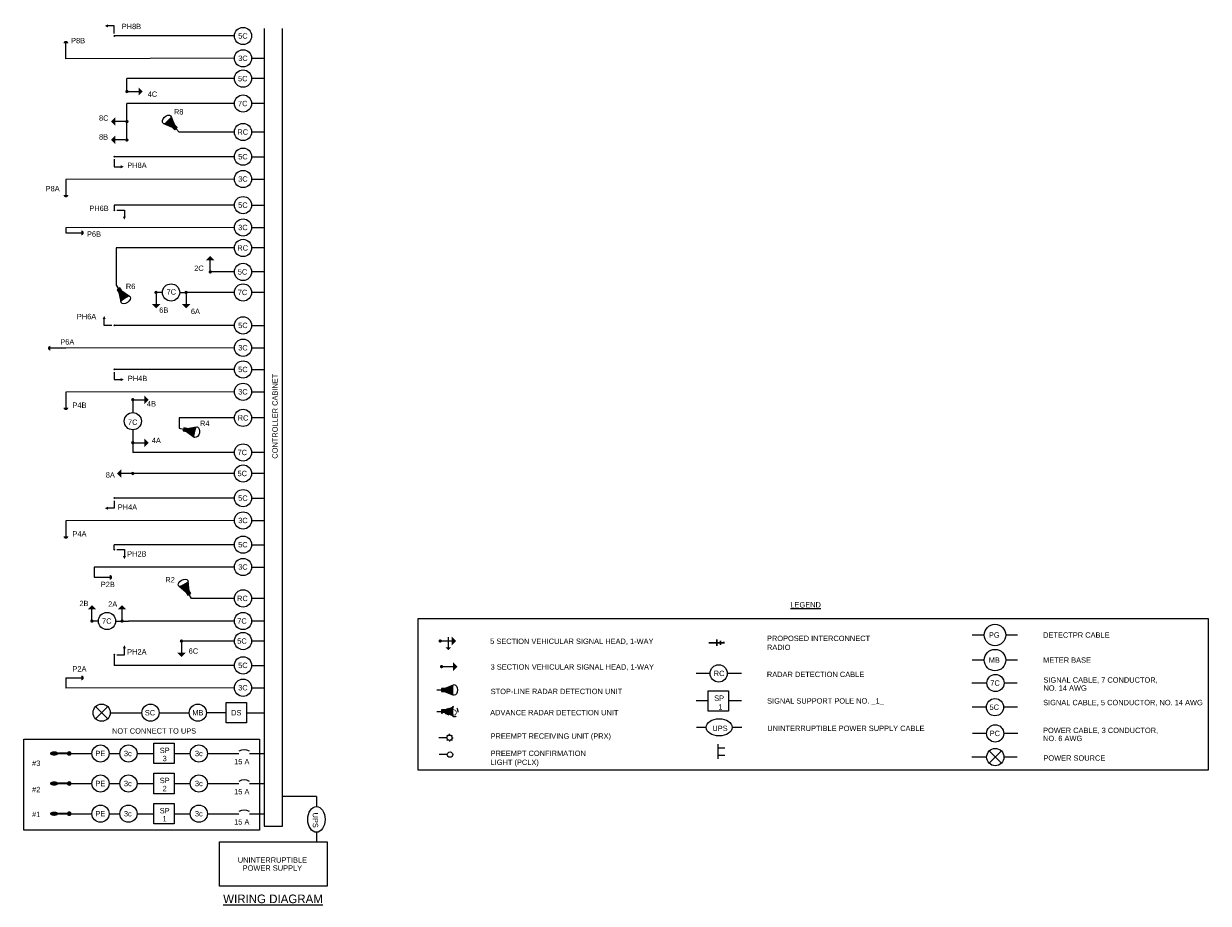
# Model space of a CAD drawing. Header units: feet. Extents: x -492 to 323056, y -198 to 581286.
# Tile 6 of 29: x 128 to 156, y -162 to -141. Entities that reach past the tile are written whole.
import ezdxf
from ezdxf.enums import TextEntityAlignment as Align

# ---------------------------------------------------------------- set-up
doc = ezdxf.new("R2010")
doc.units = ezdxf.units.FT
doc.header["$MEASUREMENT"] = 0
doc.linetypes.add('OhDOT_USTN2', pattern=[0.11, 0.069, -0.041])
for name, color, linetype in [('BORDER', 7, 'Continuous'), ('LT_P_Luminaires', 2, 'Continuous'), ('SG_P_Detection', 24, 'Continuous'), ('SG_P_Heads', 2, 'Continuous'), ('SG_P_Interconnect_Cable', 7, 'interconnectpr'), ('SG_P_Text', 7, 'Continuous'), ('SG_X_Detection', 24, 'OhDOT_USTN2'), ('SH_Data', 7, 'Continuous'), ('ST_Details', 4, 'Continuous'), ('TEXT-DED', 10, 'Continuous')]:
    doc.layers.add(name, color=color, linetype=linetype)
doc.layers.add('SG_P_Heads (Construction)', color=2, linetype='Continuous', lineweight=13)
doc.styles.add('Slanted', font='font31.shx', dxfattribs={"height": 0.14})
doc.styles.add('Slanted-Normal', font='font31.shx', dxfattribs={"height": 0.14})
doc.styles.add('Slanted-Normal LS 0.50', font='ISO_FONTRIGHT.shx', dxfattribs={"height": 0.14})
doc.linetypes.add('interconnectpr', pattern='A,1.95,-0.05,["TR",Slanted,S=1,R=0,X=0,Y=-0.06],-0.25,1.95', length=4.2)

# ---------------------------------------------------------------- blocks, each defined once
blk = doc.blocks.new('SHSWP')
at = {"layer": 'ST_Details'}
h = blk.add_hatch(color=1, dxfattribs=at)
edge = h.paths.add_edge_path()
edge.add_arc((0, 0), 0.04, 0, 360)
at = {"layer": 'ST_Details', "color": 1}
blk.add_line((0.04, 0), (0.27, 0), dxfattribs=at)
at = {"layer": 'ST_Details', "color": 1, "extrusion": (0, 0, -1)}
blk.add_solid([(-0.27, 0.1), (-0.37, 0), (-0.27, -0.1)], dxfattribs=at)
blk = doc.blocks.new('SG_DET_SB_RADARP')
at = {"layer": 'SG_P_Detection'}
h = blk.add_hatch(color=256, dxfattribs=at)
edge = h.paths.add_edge_path()
edge.add_line((0.243, 0.12), (0.037, 0.037))
edge.add_line((0.037, 0.037), (0.037, -0.038))
edge.add_line((0.037, -0.038), (0.243, -0.12))
edge.add_ellipse((0.262, 0), major_axis=(0, -0.124), ratio=0.621318, start_angle=194.0157, end_angle=345.9652, ccw=False)
for p, q in [((-0.144, 0), (-0.038, 0)), ((0.037, 0.037), (0.243, 0.12)), ((0.037, -0.038), (0.243, -0.12))]:
    blk.add_line(p, q, dxfattribs=at)
at = {"layer": 'SG_P_Detection', "flags": 128}
blk.add_lwpolyline([(-0.038, 0.037), (-0.038, -0.038), (0.037, -0.038), (0.037, 0.037), (-0.038, 0.037)], close=True, dxfattribs=at)
at = {"layer": 'SG_P_Detection'}
blk.add_ellipse((0.262, 0), major_axis=(0, -0.124), ratio=0.621318, dxfattribs=at)
at = {"layer": 'SG_P_Detection', "extrusion": (0, 0, -1)}
blk.add_solid([(0.037, 0.037), (0.037, -0.038), (-0.038, 0.037), (-0.038, -0.038)], dxfattribs=at)
blk = doc.blocks.new('*U1087')
at = {"layer": 'SG_P_Text'}
for p, q in [((-0.141, 0.141), (0.141, -0.141)), ((-0.141, -0.141), (0.141, 0.141))]:
    blk.add_line(p, q, dxfattribs=at)
at = {"layer": 'SG_P_Text', "color": 7, "linetype": 'Continuous', "lineweight": 13}
blk.add_circle((0, 0), 0.2, dxfattribs=at)
blk = doc.blocks.new('CSMP')
at = {"layer": 'LT_P_Luminaires', "linetype": 'Continuous', "lineweight": 0}
h = blk.add_hatch(color=1, dxfattribs=at)
edge = h.paths.add_edge_path()
edge.add_arc((0, 0), 0.055, 0, 360)
at = {"layer": 'LT_P_Luminaires', "lineweight": 35}
h = blk.add_hatch(color=1, dxfattribs=at)
edge = h.paths.add_edge_path()
edge.add_ellipse((0.35, 0), major_axis=(0.1, 0), ratio=0.5, start_angle=0, end_angle=360)
at = {"layer": 'LT_P_Luminaires', "color": 1, "lineweight": 35}
blk.add_line((0, 0), (0.25, 0), dxfattribs=at)
blk = doc.blocks.new('PED1P')
at = {"layer": 'SG_P_Heads (Construction)', "color": 2, "linetype": 'Continuous', "lineweight": 30}
blk.add_point((0, 0), dxfattribs=at)
at = {"layer": 'ST_Details', "color": 1, "flags": 128}
blk.add_lwpolyline([(0.06, 0), (0.235, 0), (0.235, -0.15)], dxfattribs=at)
at = {"layer": 'ST_Details', "color": 1, "extrusion": (0, 0, -1)}
blk.add_solid([(-0.27, -0.15), (-0.2, -0.15), (-0.235, -0.22)], dxfattribs=at)
blk = doc.blocks.new('PEDPBP')
at = {"layer": 'ST_Details'}
blk.add_hatch(color=1, dxfattribs=at).paths.add_polyline_path([(0.18, 0.028), (0.18, -0.028, 0.999997)])
at = {"layer": 'ST_Details', "color": 1}
blk.add_line((0, 0), (0.18, 0), dxfattribs=at)
blk = doc.blocks.new('SHSW5P')
at = {"layer": 'ST_Details'}
h = blk.add_hatch(color=1, dxfattribs=at)
edge = h.paths.add_edge_path()
edge.add_arc((0, 0), 0.04, 0, 360)
at = {"layer": 'ST_Details', "color": 1}
for p, q in [((0.04, 0), (0.27, 0)), ((0.189, 0.086), (0.189, -0.149))]:
    blk.add_line(p, q, dxfattribs=at)
at = {"layer": 'ST_Details', "color": 1, "extrusion": (0, 0, -1)}
for points in [[(-0.27, 0.1), (-0.37, 0), (-0.27, -0.1)], [(-0.255, -0.149), (-0.188, -0.216), (-0.121, -0.149)]]:
    blk.add_solid(points, dxfattribs=at)
blk = doc.blocks.new('ADVANCED DETECTION')
at = {"layer": 'SG_X_Detection'}
h = blk.add_hatch(color=256, dxfattribs=at)
edge = h.paths.add_edge_path()
edge.add_line((2.03, 4.42), (1.12, 1.92))
edge.add_line((1.12, 1.92), (1.79, 1.31))
edge.add_line((1.79, 1.31), (4.18, 2.48))
edge.add_ellipse((3.26, 3.62), major_axis=(1.11, -1), ratio=0.621318, start_angle=194.0157, end_angle=345.9652, ccw=False)
for p, q in [((1.12, 1.92), (2.03, 4.42)), ((0, 0), (0.85, 0.95)), ((1.79, 1.31), (4.18, 2.48))]:
    blk.add_line(p, q, dxfattribs=at)
at = {"layer": 'SG_X_Detection', "flags": 128}
blk.add_lwpolyline([(0.52, 1.25), (1.19, 0.65), (1.79, 1.31), (1.12, 1.92), (0.52, 1.25)], close=True, dxfattribs=at)
at = {"layer": 'SG_X_Detection'}
blk.add_ellipse((3.26, 3.62), major_axis=(1.11, -1), ratio=0.621318, dxfattribs=at)
at = {"layer": 'SG_X_Detection', "extrusion": (0, 0, -1)}
blk.add_solid([(-0.52, 1.25), (-1.19, 0.65), (-1.12, 1.92), (-1.79, 1.31)], dxfattribs=at)
at = {"layer": 'SG_X_Detection', "insert": (3.42, 3.38), "char_height": 1.68, "attachment_point": 5, "rotation": 48.0285, "line_spacing_factor": 0.6, "style": 'Slanted-Normal LS 0.50'}
blk.add_mtext('{\\Fiso_fontleft|c0;D}', dxfattribs=at)
blk = doc.blocks.new('*U1397')
at = {"layer": 'SG_P_Heads (Construction)', "flags": 128}
for points in [[(1.5, 0.01), (0, 0)], [(1.64, 0.36), (1.5, 0.5)], [(2, 0.51), (2, 0.71)], [(2.35, 0.36), (2.49, 0.51)], [(2.5, 0.01), (2.7, 0.01)], [(1.65, -0.35), (1.51, -0.49)], [(2, -0.49), (2, -0.69)], [(2.36, -0.34), (2.5, -0.48)]]:
    blk.add_lwpolyline(points, dxfattribs=at)
at = {"layer": 'SG_P_Heads (Construction)'}
blk.add_circle((2, 0.01), 0.5, dxfattribs=at)
blk = doc.blocks.new('SG_SSRADIO_P')
at = {"layer": 'SG_P_Interconnect_Cable', "linetype": 'Continuous', "lineweight": 30}
for p, q in [((0, 0), (0.35, 0)), ((0.19, -0.075), (0.19, 0.075)), ((0.27, -0.045), (0.27, 0.045)), ((0.35, 0.02), (0.35, -0.02))]:
    blk.add_line(p, q, dxfattribs=at)

msp = doc.modelspace()

# ---------------------------------------------------------------- linework, layer by layer
at = {"layer": 'SG_P_Heads (Construction)', "flags": 128}
msp.add_lwpolyline([(137.93657, -158.06122), (137.74908, -158.06208)], dxfattribs=at)
at = {"layer": 'SG_P_Heads (Construction)'}
msp.add_circle((137.99907, -158.06093), 0.0625, dxfattribs=at)
at = {"layer": 'SH_Data', "color": 3}
for p, q in [((133.67939, -141.17957), (133.67939, -159.72532)), ((134.10451, -159.72532), (134.10451, -141.17957)), ((133.67939, -159.72532), (134.10451, -159.72532))]:
    msp.add_line(p, q, dxfattribs=at)
at = {"layer": 'SH_Data', "lineweight": 13}
for p, q in [((132.98597, -149.62444), (129.06766, -149.63414)), ((130.37365, -154.95574), (130.52365, -154.95574)), ((132.74556, -158.03468), (133.08748, -158.03468)), ((133.33748, -158.03468), (133.67939, -158.03468)), ((132.74556, -158.73256), (133.08748, -158.73256)), ((133.33748, -158.73256), (133.67939, -158.73256)), ((132.74556, -159.43542), (133.08748, -159.43542)), ((133.33748, -159.43542), (133.67939, -159.43542))]:
    msp.add_line(p, q, dxfattribs=at)
at = {"layer": 'SH_Data', "color": 3, "flags": 128}
msp.add_lwpolyline([(137.2593, -154.89426), (155.63085, -154.89426), (155.63085, -158.42042), (137.2593, -158.42042)], close=True, dxfattribs=at)
at = {"layer": 'SH_Data', "lineweight": 13, "flags": 128}
for points in [[(133.33748, -157.98468, 0.27689648), (133.08748, -157.98468)], [(133.33748, -158.68256, 0.27689648), (133.08748, -158.68256)], [(133.33748, -159.38542, 0.27689648), (133.08748, -159.38542)]]:
    msp.add_lwpolyline(points, format="xyb", dxfattribs=at)
at = {"layer": 'ST_Details'}
for p, q in [((132.98597, -141.35028), (130.19294, -141.35028)), ((132.98597, -141.86982), (129.06766, -141.87952)), ((132.98597, -142.34139), (130.48597, -142.34139)), ((130.48597, -142.64139), (130.48597, -142.34139)), ((133.67939, -142.34139), (133.38597, -142.34139)), ((130.48597, -143.34139), (130.48597, -142.92149)), ((132.98597, -142.92149), (130.48597, -142.92149)), ((133.67939, -142.92149), (133.38597, -142.92149)), ((130.48597, -143.769), (130.48597, -143.34139)), ((132.98597, -143.58359), (131.70177, -143.58359)), ((133.67939, -143.58359), (133.38597, -143.58359)), ((132.98597, -144.1574), (130.19294, -144.1574)), ((132.98597, -144.67693), (129.06766, -144.68663)), ((132.98597, -145.28385), (130.19294, -145.28385)), ((132.98597, -145.80339), (129.06766, -145.81309)), ((132.98597, -146.27911), (130.23597, -146.27911)), ((130.23597, -146.27911), (130.23597, -147.14163)), ((133.67939, -146.27911), (133.38597, -146.27911)), ((132.98597, -146.83698), (132.42445, -146.83698)), ((133.67939, -146.83698), (133.38597, -146.83698)), ((131.31293, -147.31397), (131.16293, -147.31397)), ((131.71293, -147.31397), (131.86293, -147.31397)), ((132.98597, -147.31397), (131.86293, -147.31397)), ((133.67939, -147.31397), (133.38597, -147.31397)), ((132.98597, -148.08099), (130.19294, -148.08099)), ((132.98597, -148.60052), (129.06766, -148.61022)), ((132.98597, -149.1049), (130.19294, -149.1049)), ((132.98597, -150.23129), (131.70177, -150.23129)), ((133.67939, -150.23129), (133.38597, -150.23129)), ((130.62322, -150.50916), (130.62322, -150.80916)), ((132.98597, -151.03496), (130.62322, -151.03496)), ((133.67939, -151.03496), (133.38597, -151.03496)), ((132.98597, -151.52364), (130.62322, -151.52364)), ((133.67939, -151.52364), (133.38597, -151.52364)), ((132.98597, -152.09669), (130.19294, -152.09669)), ((132.98597, -152.61623), (129.06766, -152.62593)), ((132.98597, -153.17926), (130.19294, -153.17926)), ((132.98597, -153.69879), (129.72686, -153.69879)), ((132.98597, -154.42928), (131.98597, -154.42928)), ((133.67939, -154.42928), (133.38597, -154.42928)), ((129.82365, -154.95574), (129.67365, -154.95574)), ((130.22365, -154.95574), (130.37365, -154.95574)), ((132.98597, -154.95574), (130.52365, -154.95574)), ((133.67939, -154.95574), (133.38597, -154.95574)), ((150.4209, -155.28025), (150.14383, -155.28025)), ((151.19797, -155.28025), (150.9209, -155.28025)), ((132.98597, -155.421), (131.75481, -155.421)), ((133.67939, -155.421), (133.38597, -155.421)), ((150.4209, -155.86312), (150.14383, -155.86312)), ((151.19797, -155.86312), (150.9209, -155.86312)), ((132.98597, -155.98697), (130.19294, -155.98697)), ((144.04689, -156.17307), (143.71981, -156.17307)), ((144.77396, -156.17307), (144.44689, -156.17307)), ((150.48195, -156.39696), (150.13614, -156.39696)), ((151.19029, -156.39696), (150.88195, -156.39696)), ((132.98597, -156.5065), (129.06766, -156.51621)), ((143.99921, -156.81258), (143.7255, -156.81258)), ((144.77965, -156.81258), (144.47287, -156.81258)), ((150.4709, -156.95946), (150.14383, -156.95946)), ((151.19797, -156.95946), (150.8709, -156.95946)), ((130.09786, -157.08684), (130.83469, -157.0869)), ((131.23469, -157.0869), (131.93469, -157.0869)), ((143.95754, -157.42783), (143.73046, -157.42783)), ((144.78461, -157.42783), (144.55754, -157.42783)), ((150.47562, -157.56842), (150.14855, -157.56842)), ((151.20269, -157.56842), (150.87562, -157.56842)), ((130.07243, -158.03475), (130.32243, -158.03475)), ((150.53577, -157.977), (150.81861, -158.25984)), ((150.53577, -158.25984), (150.81861, -157.977)), ((150.47719, -158.11842), (150.13138, -158.11842)), ((151.18552, -158.11842), (150.87719, -158.11842)), ((130.07243, -158.73263), (130.32243, -158.73263)), ((130.07243, -159.43549), (130.32243, -159.43549))]:
    msp.add_line(p, q, dxfattribs=at)
at = {"layer": 'ST_Details', "flags": 128}
for points in [[(133.38597, -141.86982), (133.67939, -141.86982)], [(133.38597, -144.1574), (133.67939, -144.1574)], [(133.38597, -144.67693), (133.67939, -144.67693)], [(130.19294, -145.28385), (130.19294, -145.40213)], [(133.38597, -145.28385), (133.67939, -145.28385)], [(129.06766, -145.81309), (129.06766, -145.9293)], [(133.38597, -145.80339), (133.67939, -145.80339)], [(133.38597, -148.08099), (133.67939, -148.08099)], [(133.38597, -148.60052), (133.67939, -148.60052)], [(133.38597, -149.1049), (133.67939, -149.1049)], [(130.62322, -149.80916), (130.62322, -150.10916)], [(133.38597, -149.62444), (133.67939, -149.62444)], [(131.70177, -150.23129), (131.70177, -150.47122)], [(130.62322, -150.80916), (130.62322, -151.03496)], [(133.38597, -152.09669), (133.67939, -152.09669)], [(133.38597, -152.61623), (133.67939, -152.61623)], [(130.19294, -153.29414), (130.19294, -153.17926)], [(133.38597, -153.17926), (133.67939, -153.17926)], [(129.72686, -153.69879), (129.72686, -153.93794)], [(133.38597, -153.69879), (133.67939, -153.69879)], [(130.19294, -155.73767), (130.19294, -155.98697)], [(133.38597, -155.98697), (133.67939, -155.98697)], [(129.06766, -156.27705), (129.06766, -156.51621)], [(133.38597, -156.5065), (133.67939, -156.5065)], [(132.79177, -157.08689), (132.33469, -157.08689)], [(133.26543, -157.08689), (133.67939, -157.08689)], [(129.14478, -158.03475), (129.67243, -158.03475)], [(130.72243, -158.03468), (131.10879, -158.03468)], [(132.3592, -158.03468), (132.74556, -158.03468)], [(129.14478, -158.73263), (129.67243, -158.73263)], [(130.72243, -158.73256), (131.10879, -158.73256)], [(132.3592, -158.73256), (132.74556, -158.73256)], [(134.89253, -159.03852), (134.10451, -159.03852)], [(134.89253, -159.03852), (134.89253, -159.26787)], [(129.14478, -159.43549), (129.67243, -159.43549)], [(130.72243, -159.43542), (131.10879, -159.43542)], [(132.3592, -159.43542), (132.74556, -159.43542)], [(134.89253, -159.86787), (134.89253, -160.09266)]]:
    msp.add_lwpolyline(points, dxfattribs=at)
for points in [[(143.99921, -156.57574), (144.47287, -156.57574), (144.47287, -157.04941), (143.99921, -157.04941), (143.99921, -156.57574)], [(132.79177, -156.85006), (133.26543, -156.85006), (133.26543, -157.32372), (132.79177, -157.32372), (132.79177, -156.85006)], [(131.10879, -157.79785), (131.58246, -157.79785), (131.58246, -158.27151), (131.10879, -158.27151), (131.10879, -157.79785)], [(131.10879, -158.49572), (131.58246, -158.49572), (131.58246, -158.96939), (131.10879, -158.96939), (131.10879, -158.49572)], [(131.10879, -159.19858), (131.58246, -159.19858), (131.58246, -159.67225), (131.10879, -159.67225), (131.10879, -159.19858)], [(135.14195, -160.09266), (135.14195, -161.11847), (132.64195, -161.11847), (132.64195, -160.09266), (135.14195, -160.09266)]]:
    msp.add_lwpolyline(points, close=True, dxfattribs=at)
at = {"layer": 'ST_Details', "color": 1, "flags": 128}
for points in [[(144.22265, -157.82063), (144.22265, -158.16247)], [(144.22265, -157.90655), (144.3902, -157.90655)], [(144.22265, -158.07655), (144.3902, -158.07655)]]:
    msp.add_lwpolyline(points, dxfattribs=at)
at = {"layer": 'ST_Details'}
for centre, radius in [((133.18597, -141.35028), 0.2), ((133.18597, -141.86982), 0.2), ((133.18597, -142.34139), 0.2), ((133.18597, -142.92149), 0.2), ((133.18597, -143.58359), 0.2), ((133.18597, -144.1574), 0.2), ((133.18597, -144.67693), 0.2), ((133.18597, -145.28385), 0.2), ((133.18597, -145.80339), 0.2), ((133.18597, -146.27911), 0.2), ((133.18597, -146.83698), 0.2), ((131.51293, -147.31397), 0.2), ((133.18597, -147.31397), 0.2), ((133.18597, -148.08099), 0.2), ((133.18597, -148.60052), 0.2), ((133.18597, -149.1049), 0.2), ((133.18597, -149.62444), 0.2), ((130.62322, -150.30916), 0.2), ((133.18597, -150.23129), 0.2), ((133.18597, -151.03496), 0.2), ((133.18597, -151.52364), 0.2), ((133.18597, -152.09669), 0.2), ((133.18597, -152.61623), 0.2), ((133.18597, -153.17926), 0.2), ((133.18597, -153.69879), 0.2), ((133.18597, -154.42928), 0.2), ((130.02365, -154.95574), 0.2), ((133.18597, -154.95574), 0.2), ((150.6709, -155.28025), 0.25), ((133.18597, -155.421), 0.2), ((150.6709, -155.86312), 0.25), ((133.18597, -155.98697), 0.2), ((144.24689, -156.17307), 0.2), ((133.18597, -156.5065), 0.2), ((150.68195, -156.39696), 0.2), ((131.03469, -157.0869), 0.2), ((132.13469, -157.08689), 0.2), ((150.6709, -156.95946), 0.2), ((150.67562, -157.56842), 0.2), ((129.87243, -158.03475), 0.2), ((130.52243, -158.03468), 0.2), ((132.1592, -158.03468), 0.2), ((150.67719, -158.11842), 0.2), ((129.87243, -158.73263), 0.2), ((130.52243, -158.73256), 0.2), ((132.1592, -158.73256), 0.2), ((129.87243, -159.43549), 0.2), ((130.52243, -159.43542), 0.2), ((132.1592, -159.43542), 0.2)]:
    msp.add_circle(centre, radius, dxfattribs=at)
for centre, major_axis in [((144.25754, -157.42783), (0.3, 0)), ((134.89253, -159.56787), (0, -0.3))]:
    msp.add_ellipse(centre, major_axis=major_axis, ratio=0.66666667, dxfattribs=at)

# ---------------------------------------------------------------- block references
at = {"layer": 'SG_P_Detection', "color": 2, "linetype": 'Continuous', "lineweight": 30, "xscale": 2, "yscale": 2, "zscale": 2}
for p, rotation in [((129.06766, -141.87952), 89.99999999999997), ((129.06766, -144.68663), 269.9999999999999), ((129.06766, -148.61022), 180), ((129.06766, -149.63414), 270), ((129.06766, -152.62593), 270)]:
    msp.add_blockref('PEDPBP', p, dxfattribs=dict(at, rotation=rotation))
at = {"layer": 'SG_P_Detection'}
for p, rotation in [((131.60094, -143.48139), 134.6171623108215), ((130.3137, -147.26233), 302.7816496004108), ((131.84158, -150.50384), 346.8648252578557), ((131.91768, -154.30299), 118.4035682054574)]:
    msp.add_blockref('SG_DET_SB_RADARP', p, dxfattribs=dict(at, rotation=rotation))
at = {"layer": 'SG_P_Detection', "color": 2, "linetype": 'Continuous', "lineweight": 30, "xscale": 2, "yscale": 2, "zscale": 2}
for p in [(129.06766, -145.9293), (129.72686, -153.93794), (129.06766, -156.27705)]:
    msp.add_blockref('PEDPBP', p, dxfattribs=at)
at = {"layer": 'SG_P_Detection'}
msp.add_blockref('SG_DET_SB_RADARP', (137.83554, -156.55851), dxfattribs=at)
at = {"layer": 'SG_P_Detection', "xscale": 0.08309640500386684, "yscale": 0.08309640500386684, "zscale": 0.08309640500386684, "rotation": 311.9715161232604}
msp.add_blockref('ADVANCED DETECTION', (137.69627, -157.05781), dxfattribs=at)
at = {"layer": 'SG_P_Heads', "color": 2, "linetype": 'Continuous', "lineweight": 30, "extrusion": (0, 0, -1)}
for p, rotation in [((-130.19294, -141.35028), 90.00000000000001), ((-130.19294, -144.1574), 270), ((-130.19294, -149.1049), 270), ((-130.19294, -155.73767), 180)]:
    msp.add_blockref('PED1P', p, dxfattribs=dict(at, rotation=rotation))
at = {"layer": 'SG_P_Heads', "color": 2, "linetype": 'Continuous', "lineweight": 0}
for p in [(130.48597, -142.64139), (130.62322, -149.80916), (130.62322, -150.80916), (137.8021, -156.01487)]:
    msp.add_blockref('SHSWP', p, dxfattribs=at)
for p, rotation in [((130.48597, -143.34139), 180), ((130.48597, -143.769), 180), ((132.42445, -146.83698), 89.99999999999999), ((131.16293, -147.31397), 270), ((131.86293, -147.31397), 270), ((130.62322, -151.52364), 180), ((129.67365, -154.95574), 89.99999999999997), ((130.37365, -154.95574), 89.99999999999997), ((131.75481, -155.421), 269.9999999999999)]:
    msp.add_blockref('SHSWP', p, dxfattribs=dict(at, rotation=rotation))
at = {"layer": 'SG_P_Heads', "color": 2, "linetype": 'Continuous', "lineweight": 30, "extrusion": (0, 0, -1), "xscale": -1}
for p in [(-130.19294, -145.40213), (-130.19294, -153.29414)]:
    msp.add_blockref('PED1P', p, dxfattribs=at)
for p, rotation in [((-130.19294, -148.08099), 180), ((-130.19294, -152.09669), 90)]:
    msp.add_blockref('PED1P', p, dxfattribs=dict(at, rotation=rotation))
at = {"layer": 'SG_P_Heads', "color": 2, "linetype": 'Continuous', "lineweight": 13}
msp.add_blockref('SHSW5P', (137.77042, -155.41819), dxfattribs=at)
at = {"layer": 'SG_P_Heads (Construction)', "xscale": 0.125, "yscale": 0.125, "zscale": 0.125}
msp.add_blockref('*U1397', (137.73741, -157.67021), dxfattribs=at)
at = {"layer": 'SG_P_Interconnect_Cable', "linetype": 'Continuous', "lineweight": 30, "zscale": 17.99999999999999, "rotation": 0.3170877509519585}
msp.add_blockref('SG_SSRADIO_P', (144.016, -155.4614), dxfattribs=at)
at = {"layer": 'ST_Details'}
msp.add_blockref('*U1087', (129.89789, -157.08687), dxfattribs=at)
at = {"layer": 'ST_Details', "color": 1, "rotation": 180}
for p in [(129.14478, -158.03475), (129.14478, -158.73263), (129.14478, -159.43549)]:
    msp.add_blockref('CSMP', p, dxfattribs=at)

# ---------------------------------------------------------------- texts
at = {"layer": 'TEXT-DED', "style": 'Slanted-Normal'}
for s, p in [('PH8B', (130.36581, -141.06683)), ('P8B', (129.18803, -141.39557)), ('4C', (130.96909, -142.64139)), ('8C', (129.83751, -143.19609)), ('R8', (131.57994, -143.05146)), ('8B', (129.83751, -143.63496)), ('PH8A', (130.49373, -144.29451)), ('P8A', (128.596, -144.8375)), ('PH6B', (129.61102, -145.29485)), ('P6B', (129.5574, -145.89377)), ('2C', (132.05084, -146.68938)), ('R6', (130.46224, -147.10998)), ('PH6A', (129.3218, -147.81198)), ('6B', (131.23729, -147.66364)), ('6A', (131.97391, -147.69211)), ('P6A', (128.93649, -148.40178)), ('PH4B', (130.50757, -149.25199)), ('4B', (130.95113, -149.84123)), ('P4B', (129.22014, -149.87299)), ('R4', (132.18618, -150.2965)), ('4A', (131.06434, -150.69285)), ('8A', (129.99458, -151.4965)), ('PH4A', (130.2731, -152.24378)), ('P4A', (129.22014, -152.86478)), ('PH2B', (130.49218, -153.33212)), ('R2', (131.38004, -153.93255)), ('P2B', (129.87934, -154.04212)), ('2B', (129.38168, -154.48284)), ('2A', (130.04998, -154.49882)), ('PH2A', (130.49218, -155.60897)), ('6C', (131.92257, -155.5914)), ('P2A', (129.22014, -156.00448))]:
    msp.add_text(s, height=0.125, dxfattribs=at).set_placement(p, align=Align.TOP_LEFT)
for s, height, p in [('5C', 0.125, (133.18415, -141.35028)), ('3C', 0.125, (133.18415, -141.86982)), ('5C', 0.125, (133.17953, -142.34139)), ('7C', 0.125, (133.17953, -142.92149)), ('RC', 0.125, (133.17965, -143.58359)), ('5C', 0.125, (133.18415, -144.1574)), ('3C', 0.125, (133.18415, -144.67693)), ('5C', 0.125, (133.18415, -145.28385)), ('3C', 0.125, (133.18415, -145.80339)), ('RC', 0.125, (133.17854, -146.27911)), ('5C', 0.125, (133.17414, -146.83698)), ('7C', 0.125, (131.51817, -147.30262)), ('7C', 0.125, (133.17414, -147.31397)), ('5C', 0.125, (133.18415, -148.08099)), ('3C', 0.125, (133.18415, -148.60052)), ('5C', 0.125, (133.18415, -149.1049)), ('3C', 0.125, (133.18415, -149.62444)), ('7C', 0.125, (130.62107, -150.33185)), ('RC', 0.125, (133.18683, -150.23129)), ('7C', 0.125, (133.16924, -151.03496)), ('5C', 0.125, (133.16924, -151.52364)), ('5C', 0.125, (133.18415, -152.09669)), ('3C', 0.125, (133.18415, -152.61623)), ('5C', 0.125, (133.18415, -153.17926)), ('3C', 0.125, (133.18415, -153.69879)), ('RC', 0.125, (133.17252, -154.42928)), ('7C', 0.125, (130.0186, -154.95574)), ('7C', 0.125, (133.16209, -154.95574)), ('PG', 0.125, (150.65523, -155.28025)), ('5C', 0.125, (133.16209, -155.421)), ('MB', 0.125, (150.65523, -155.86312)), ('5C', 0.125, (133.18415, -155.98697)), ('RC', 0.125, (144.25532, -156.17307)), ('3C', 0.125, (133.18415, -156.5065)), ('7C', 0.125, (150.67222, -156.39696)), ('5C', 0.125, (150.65513, -156.95946)), ('SC', 0.125, (131.02311, -157.0869)), ('MB', 0.125, (132.13627, -157.08689)), ('DS', 0.125, (133.03025, -157.08689)), ('NOT CONNECT TO UPS', 0.125, (131.11854, -157.51009)), ('PC', 0.125, (150.66749, -157.56842)), ('PE', 0.125, (129.86829, -158.03475)), ('3c', 0.125, (130.50764, -158.03468)), ('3c', 0.125, (132.15865, -158.03468)), ('#3', 0.125, (128.3768, -158.26163)), ('15 A', 0.125, (133.15721, -158.22497)), ('#2', 0.125, (128.3768, -158.87365)), ('PE', 0.125, (129.86829, -158.73263)), ('3c', 0.125, (130.50764, -158.73256)), ('3c', 0.125, (132.15865, -158.73256)), ('15 A', 0.125, (133.15721, -158.92285)), ('#1', 0.125, (128.3768, -159.45259)), ('PE', 0.125, (129.86829, -159.43549)), ('3c', 0.125, (130.50764, -159.43542)), ('3c', 0.125, (132.15865, -159.43542)), ('15 A', 0.125, (133.15721, -159.62571)), ('%%UWIRING DIAGRAM', 0.2, (133.88353, -161.41522))]:
    msp.add_text(s, height=height, dxfattribs=at).set_placement(p, align=Align.MIDDLE_CENTER)
msp.add_text('CONTROLLER CABINET', height=0.125, rotation=90, dxfattribs=at).set_placement((133.92915, -150.19247), align=Align.MIDDLE_CENTER)
for s, p in [('DETECTPR CABLE', (151.79066, -155.28025)), ('METER BASE', (151.79066, -155.86312)), ('SIGNAL SUPPORT POLE NO. _1_', (145.37233, -156.81258))]:
    msp.add_text(s, height=0.125, dxfattribs=at).set_placement(p, align=Align.MIDDLE_LEFT)
for s, p in [('SP', (144.14145, -156.81071)), ('1', (144.23811, -157.01528))]:
    msp.add_text(s, height=0.125, dxfattribs=at).set_placement(p)
at = {"layer": 'TEXT-DED', "char_height": 0.125, "style": 'Slanted-Normal'}
for s, insert, attachment_point, line_spacing_factor in [('{\\Ffont31|c0;\\LLEGEND}', (145.91302, -154.51525), 1, 1.44), ('RADAR DETECTION CABLE', (145.36664, -156.19641), 4, 0.9), ('SIGNAL CABLE, 7 CONDUCTOR, \\PNO. 14 AWG', (151.79729, -156.42029), 4, 0.9), ('STOP-LINE RADAR DETECTION UNIT', (138.94507, -156.59278), 4, 0.9), ('UPS\\P', (144.27628, -157.45116), 5, 0.6), ('UNINTERRUPTIBLE POWER SUPPLY CABLE', (145.37729, -157.45116), 4, 0.9), ('POWER CABLE, 3 CONDUCTOR,\\PNO. 6 AWG', (151.78876, -157.59176), 4, 0.9), ('POWER SOURCE', (151.79695, -158.14176), 4, 0.9), ('UNINTERRUPTIBLE\\PPOWER SUPPLY', (133.86862, -160.60588), 5, 0.9)]:
    msp.add_mtext(s, dxfattribs=dict(at, insert=insert, attachment_point=attachment_point, line_spacing_factor=line_spacing_factor))
at = {"layer": 'TEXT-DED', "char_height": 0.125, "attachment_point": 1, "style": 'Slanted-Normal'}
for s, insert, width in [('PROPOSED INTERCONNECT \\PRADIO', (145.36926, -155.29552), 4.4138422), ('SIGNAL CABLE, 5 CONDUCTOR, NO. 14 AWG', (151.79066, -156.78787), 3.7177978), ('\\pxt10.08;PREEMPT RECEIVING UNIT (PRX)', (138.94187, -157.56755), 3.2613797), ('\\pxt10.08;PREEMPT CONFIRMATION\\PLIGHT (PCLX)', (138.94187, -157.96826), 2.7711859)]:
    msp.add_mtext(s, dxfattribs=dict(at, insert=insert, width=width))
at = {"layer": 'TEXT-DED', "char_height": 0.125, "attachment_point": 4, "line_spacing_factor": 0.9, "style": 'Slanted-Normal'}
for s, insert, width in [('5 SECTION VEHICULAR SIGNAL HEAD, 1-WAY', (138.93219, -155.43708), 4.2369905), ('3 SECTION VEHICULAR SIGNAL HEAD, 1-WAY', (138.94196, -156.034), 4.2369905), ('ADVANCE RADAR DETECTION UNIT', (138.93238, -157.08516), 3.9815512)]:
    msp.add_mtext(s, dxfattribs=dict(at, insert=insert, width=width))
at = {"layer": 'TEXT-DED', "insert": (134.8692, -159.58661), "char_height": 0.125, "attachment_point": 5, "rotation": 270, "line_spacing_factor": 0.6, "style": 'Slanted-Normal'}
msp.add_mtext('UPS\\P', dxfattribs=at)

# ---------------------------------------------------------------- next in the draw order: texts
at = {"layer": 'TEXT-DED', "char_height": 0.125, "attachment_point": 5, "line_spacing_factor": 0.9, "style": 'Slanted-Normal', "bg_fill": 3, "box_fill_scale": 1.1, "bg_fill_color": 7, "bg_fill_transparency": 0}
for s, insert in [('SP\\P3', (131.36437, -158.05801)), ('SP\\P2', (131.36437, -158.75589)), ('SP\\P1', (131.36437, -159.45875))]:
    msp.add_mtext(s, dxfattribs=dict(at, insert=insert))

# ---------------------------------------------------------------- next in the draw order: linework, layer by layer
at = {"layer": 'BORDER', "flags": 128}
msp.add_lwpolyline([(128.08608, -159.81891), (128.08608, -157.70226), (133.57057, -157.70226), (133.57057, -159.81534), (128.08608, -159.81891)], dxfattribs=at)
at = {"layer": 'ST_Details', "flags": 128}
for points in [[(131.58246, -158.03468), (131.9592, -158.03468)], [(131.58246, -158.73256), (131.9592, -158.73256)], [(131.58246, -159.43542), (131.9592, -159.43542)]]:
    msp.add_lwpolyline(points, dxfattribs=at)

doc.saveas('drawing.dxf')
